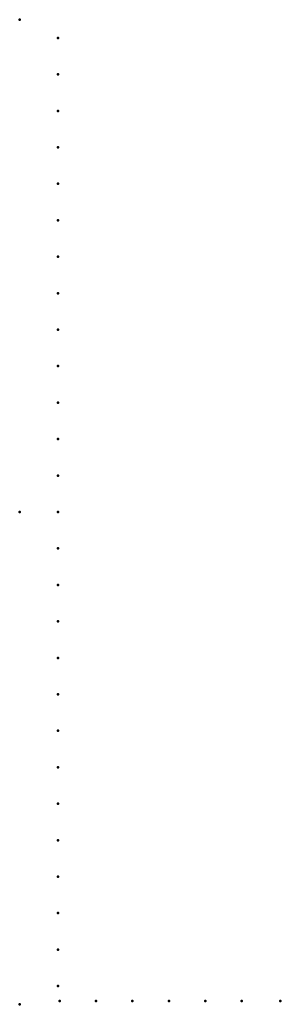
# Model space of a CAD drawing. Header units: millimetres. Extents: x 0 to 238, y -450 to 450.
import ezdxf

# ---------------------------------------------------------------- set-up
doc = ezdxf.new("R2010")
doc.units = ezdxf.units.MM
doc.layers.add('ConnectionPoints', color=7, linetype='Continuous', lineweight=50)

msp = doc.modelspace()

# ---------------------------------------------------------------- linework, layer by layer
at = {"layer": 'ConnectionPoints'}
for p in [(0, 450, 70), (35, 433.29, 70), (35, 399.96, 70), (35, 366.63, 70), (35, 333.3, 70), (35, 299.97, 70), (35, 266.64, 70), (35, 233.31, 70), (35, 199.98, 70), (35, 166.65, 70), (35, 133.32, 70), (35, 99.99, 70), (35, 66.66, 70), (35, 33.33, 70), (0, 0), (0, 0, 70), (0, 0, 70), (0, 0, 70), (35, 0, 70), (35, -33.33, 70), (35, -66.66, 70), (35, -99.99, 70), (35, -133.32, 70), (35, -166.65, 70), (35, -199.98, 70), (35, -233.31, 70), (35, -266.64, 70), (35, -299.97, 70), (35, -333.3, 70), (35, -366.63, 70), (35, -399.96, 70), (35, -433.29, 70), (0, -450, 70), (36.5, -447, 70), (69.83, -447, 70), (103.16, -447, 70), (136.49, -447, 70), (169.82, -447, 70), (203.15, -447, 70), (238.5, -447, 70)]:
    msp.add_point(p, dxfattribs=at)
at = {"layer": 'ConnectionPoints', "extrusion": (0, 1.22465e-16, -1)}
for p in [(35, 433.29, 70), (35, 399.96, 70), (35, 366.63, 70), (35, 333.3, 70), (35, 299.97, 70), (35, 266.64, 70), (35, 233.31, 70), (35, 199.98, 70), (35, 166.65, 70), (35, 133.32, 70), (35, 99.99, 70), (35, 66.66, 70), (35, 33.33, 70), (0, 0, 70), (0, 0, 70), (35, 0, 70), (35, -33.33, 70), (35, -66.66, 70), (35, -99.99, 70), (35, -133.32, 70), (35, -166.65, 70), (35, -199.98, 70), (35, -233.31, 70), (35, -266.64, 70), (35, -299.97, 70), (35, -333.3, 70), (35, -366.63, 70), (35, -399.96, 70), (35, -433.29, 70), (36.5, -447, 70), (69.83, -447, 70), (103.16, -447, 70), (136.49, -447, 70), (169.82, -447, 70), (203.15, -447, 70), (238.5, -447, 70)]:
    msp.add_point(p, dxfattribs=at)
at = {"layer": 'ConnectionPoints', "extrusion": (-1.49976e-32, -1.22465e-16, -1)}
msp.add_point((0, 0), dxfattribs=at)

doc.saveas('drawing.dxf')
